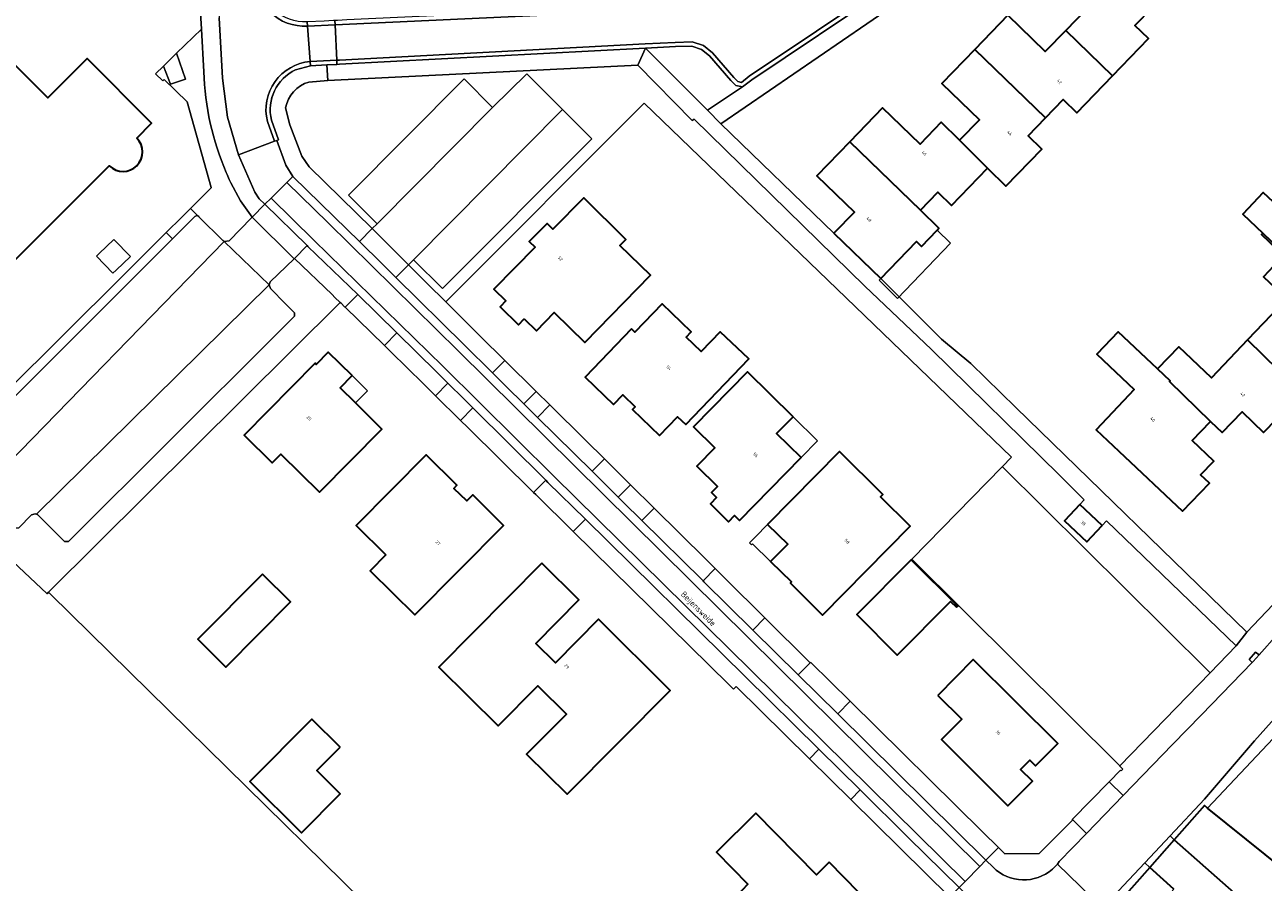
# Model space of a CAD drawing. Header units: metres. Extents: x 183400 to 185591, y 327112 to 329102.
# Tile 100 of 107: x 184802 to 184946, y 328599 to 328699. Entities that reach past the tile are written whole.
import ezdxf

# ---------------------------------------------------------------- set-up
doc = ezdxf.new("R2010")
doc.units = ezdxf.units.M
for name, color, linetype, lineweight in [('B-WE-GR-BEPLANTING_CULTUUR_BODEMBEDEKKER-GV', 90, 'Continuous', 18), ('B-WE-GR-BEPLANTING_CULTUUR_HEESTERS-GV', 90, 'Continuous', 18), ('B-WE-GR-GRAS-GV', 60, 'Continuous', 13), ('B-WE-OG-BEBOUWING-GV', 7, 'Continuous', 35), ('B-WE-OG-BEBOUWING_HUISNUMMER-T18', 10, 'Continuous', 18), ('B-WE-OG-BEBOUWING_LUIFEL-GV', 7, 'Continuous', 18), ('B-WE-OG-BEBOUWING_OVERIG-GV', 7, 'Continuous', 18), ('B-WE-OG-BEBOUWING_STRAATNAAM-T35', 50, 'Continuous', 35), ('B-WE-OG-TERREIN_ERF-GV', 7, 'Continuous', 18), ('B-WE-VH-GOOT-G', 170, 'Continuous', 18), ('B-WE-VH-VERHARDING_ASFALT-GV', 252, 'Continuous', 18), ('B-WE-VH-VERHARDING_BETON-GV', 252, 'Continuous', 18), ('B-WE-VH-VERHARDING_BETONSTRAATSTEEN-GV', 252, 'Continuous', 18), ('B-WE-VH-VERHARDING_GRASBETONSTEEN-GV', 70, 'Continuous', 18), ('B-WE-VH-VERHARDING_TEGEL-GV', 252, 'Continuous', 18)]:
    doc.layers.add(name, color=color, linetype=linetype, lineweight=lineweight)
doc.styles.add('NLCS-ISO-M200-T25', font='NLCS-ISO.ttf')

msp = doc.modelspace()

# ---------------------------------------------------------------- linework, layer by layer
at = {"layer": 'B-WE-GR-BEPLANTING_CULTUUR_BODEMBEDEKKER-GV', "flags": 128}
msp.add_lwpolyline([(184864.45, 328689.293), (184867.864, 328685.885), (184850.39, 328668.352), (184847.007, 328671.703), (184846.405, 328671.131), (184848.6, 328668.956), (184850.795, 328666.78), (184874.003, 328690.039), (184916.999, 328648.619), (184915.906, 328647.502), (184915.937, 328647.471), (184939.931, 328623.711), (184940.128, 328623.516), (184940.152, 328623.492), (184940.252, 328623.393), (184943.297, 328626.537), (184928.113, 328641.173), (184927.601, 328640.633), (184925.806, 328638.734), (184923.198, 328641.172), (184924.986, 328643.064), (184925.507, 328643.636), (184922.597, 328646.541), (184907.65, 328661.2), (184899.825, 328668.64), (184879.867, 328688.189), (184879.625, 328688.029), (184873.278, 328694.497), (184836.99, 328692.695), (184836.978, 328692.694), (184834.772, 328692.517, 0.2828022), (184832.034, 328689.477), (184832.534, 328687.513), (184833.948, 328683.838), (184834.792, 328682.579), (184842.174, 328675.364), (184842.756, 328675.919), (184839.386, 328679.292), (184852.93, 328692.907), (184856.256, 328689.523), (184860.257, 328693.493)], format="xyb", close=True, dxfattribs=at)
for points in [[(184818.801, 328674.178), (184821.405, 328676.774), (184821.643, 328676.904), (184821.665, 328676.902), (184821.683, 328676.9), (184821.766, 328676.87), (184820.913, 328677.728), (184819.88, 328676.702), (184818.076, 328674.909), (184818.801, 328674.178)], [(184794.868, 328650.316), (184818.801, 328674.178), (184818.076, 328674.909), (184812.934, 328669.799), (184792.313, 328649.308), (184793.646, 328649.097), (184794.868, 328650.316)]]:
    msp.add_lwpolyline(points, close=True, dxfattribs=at)
msp.add_lwpolyline([(184789.434, 328646.447), (184804.128, 328632.648), (184804.308, 328632.827), (184838.429, 328666.725), (184837.818, 328667.317), (184837.478, 328667.646), (184833.09, 328671.882), (184833.09, 328671.882), (184833.052, 328671.845), (184830.248, 328669.133), (184830.109, 328668.779), (184830.267, 328668.352), (184832.046, 328666.554), (184833.066, 328665.522), (184833.069, 328665.108), (184830.733, 328662.781), (184806.62, 328638.755), (184806.167, 328638.753), (184803.029, 328641.862), (184802.9, 328641.954), (184802.729, 328642.005), (184802.307, 328641.858), (184800.806, 328640.344)], dxfattribs=at)
at = {"layer": 'B-WE-GR-BEPLANTING_CULTUUR_HEESTERS-GV', "flags": 128}
msp.add_lwpolyline([(184825.088, 328681.93, -0.093745), (184822.464, 328693.728), (184822.215, 328698.711), (184819.288, 328695.879), (184820.325, 328692.846), (184818.573, 328692.253), (184817.74, 328694.389), (184816.813, 328693.481), (184817.689, 328692.668), (184817.836, 328692.812), (184820.518, 328690.203), (184823.317, 328680.16), (184823.326, 328680.126), (184820.913, 328677.728), (184821.766, 328676.87), (184821.868, 328676.767), (184821.923, 328676.713), (184824.7, 328673.985), (184824.721, 328673.963), (184824.849, 328673.867), (184825.422, 328673.949), (184828.045, 328676.609), (184828.13, 328676.695), (184826.769, 328678.633), (184825.636, 328680.713), (184825.451, 328681.114), (184825.197, 328681.679), (184825.186, 328681.703)], format="xyb", close=True, dxfattribs=at)
at = {"layer": 'B-WE-GR-GRAS-GV', "flags": 128}
for points in [[(184885.518, 328691.934), (184884.722, 328692.106), (184884.14, 328692.69), (184881.64, 328695.6), (184880.717, 328696.341), (184879.59, 328696.704), (184877.66, 328696.654), (184874.144, 328696.469), (184881.429, 328689.224), (184885.518, 328691.934)], [(184915.906, 328647.502), (184905.333, 328636.695), (184929.693, 328612.493), (184940.252, 328623.393), (184940.152, 328623.492), (184940.128, 328623.516), (184939.931, 328623.711), (184915.937, 328647.471), (184915.906, 328647.502)]]:
    msp.add_lwpolyline(points, close=True, dxfattribs=at)
at = {"layer": 'B-WE-OG-BEBOUWING-GV', "flags": 128}
for points in [[(184923.356, 328698.548), (184928.832, 328693.249), (184933.037, 328697.594), (184931.442, 328699.136), (184933.488, 328701.251), (184925.215, 328709.255), (184921.36, 328705.272), (184925.755, 328701.02), (184923.356, 328698.548)], [(184920.991, 328688.333), (184923.042, 328690.453), (184924.635, 328688.911), (184928.832, 328693.249), (184923.356, 328698.548), (184920.957, 328696.075), (184916.57, 328700.322), (184912.717, 328696.34), (184920.991, 328688.333)], [(184910.93, 328685.721), (184914.185, 328682.42), (184916.339, 328680.335), (184920.539, 328684.677), (184918.946, 328686.22), (184920.991, 328688.333), (184912.717, 328696.34), (184908.863, 328692.357), (184913.239, 328688.094), (184910.93, 328685.721)], [(184898.067, 328685.517), (184906.343, 328677.504), (184908.391, 328679.621), (184909.985, 328678.079), (184914.185, 328682.42), (184910.93, 328685.721), (184908.784, 328687.81), (184906.3, 328685.249), (184901.92, 328689.5), (184898.067, 328685.517)], [(184896.224, 328674.819), (184901.716, 328669.532), (184905.888, 328673.845), (184906.463, 328673.289), (184908.294, 328675.182), (184908.511, 328675.406), (184906.343, 328677.504), (184898.067, 328685.517), (184894.213, 328681.533), (184898.606, 328677.281), (184896.224, 328674.819)], [(184960.762, 328675.013), (184954.493, 328680.999), (184950.04, 328676.25), (184946.45, 328679.585), (184944.082, 328677.035), (184946.421, 328674.83), (184951.288, 328670.134), (184951.325, 328670.173), (184953.474, 328672.421), (184955.99, 328670.016), (184957.525, 328671.62), (184958.551, 328670.638), (184961.747, 328673.988), (184960.715, 328674.964), (184960.762, 328675.013)], [(184859.949, 328664.793), (184861.389, 328663.386), (184863.485, 328665.532), (184867.062, 328662.039), (184874.748, 328669.908), (184871.171, 328673.402), (184871.852, 328674.099), (184866.938, 328678.962), (184863.328, 328675.315), (184862.661, 328675.975), (184860.559, 328673.851), (184861.23, 328673.19), (184856.402, 328668.286), (184857.809, 328666.897), (184857.151, 328666.217), (184859.295, 328664.123), (184859.949, 328664.793)], [(184944.639, 328662.35), (184951.975, 328655.172), (184952.262, 328655.472), (184951.243, 328656.455), (184955.749, 328661.144), (184951.439, 328665.281), (184953.837, 328667.763), (184951.325, 328670.173), (184951.288, 328670.134), (184946.421, 328674.83), (184946.26, 328674.66), (184948.85, 328672.2), (184946.5, 328669.71), (184949.22, 328667.15), (184944.639, 328662.35)], [(184872.515, 328663.625), (184867.108, 328657.989), (184870.435, 328654.798), (184871.501, 328655.909), (184872.945, 328654.525), (184872.633, 328654.2), (184875.816, 328651.147), (184877.92, 328653.341), (184878.865, 328652.434), (184886.238, 328660.12), (184882.918, 328663.304), (184880.689, 328660.981), (184878.921, 328662.677), (184879.516, 328663.297), (184876.11, 328666.565), (184872.919, 328663.238), (184872.515, 328663.625)], [(184940.299, 328652.805), (184935.49, 328657.487), (184935.567, 328657.568), (184934.099, 328658.955), (184933.437, 328659.58), (184929.497, 328663.302), (184927.005, 328660.663), (184931.352, 328656.557), (184926.895, 328651.839), (184929.545, 328649.336), (184937, 328642.294), (184940.164, 328645.575), (184939.139, 328646.552), (184940.668, 328648.153), (184938.156, 328650.563), (184940.299, 328652.805)], [(184944.639, 328662.35), (184940.403, 328657.911), (184936.589, 328661.514), (184934.099, 328658.955), (184935.567, 328657.568), (184935.49, 328657.487), (184940.299, 328652.805), (184941.66, 328651.501), (184943.997, 328653.931), (184946.513, 328651.526), (184948.048, 328653.121), (184949.068, 328652.138), (184951.975, 328655.172), (184944.639, 328662.35)], [(184839.817, 328658.162), (184837.035, 328660.899), (184835.625, 328659.466), (184835.483, 328659.607), (184827.206, 328651.196), (184830.485, 328647.969), (184831.481, 328648.982), (184836.024, 328644.511), (184843.321, 328651.897), (184840.209, 328654.971), (184838.412, 328656.746), (184839.817, 328658.162)], [(184891.429, 328653.348), (184886.093, 328658.605), (184879.782, 328652.16), (184882.289, 328649.704), (184880.168, 328647.583), (184882.579, 328645.172), (184881.875, 328644.47), (184882.457, 328643.898), (184881.755, 328643.154), (184883.884, 328641.069), (184884.584, 328641.783), (184885.155, 328641.224), (184892.369, 328648.59), (184889.505, 328651.394), (184891.429, 328653.348)], [(184888.455, 328640.745), (184890.804, 328638.426), (184888.809, 328636.405), (184891.258, 328634.021), (184891.122, 328633.863), (184894.872, 328630.153), (184905.132, 328640.557), (184901.673, 328643.971), (184901.954, 328644.256), (184896.872, 328649.272), (184888.455, 328640.745)], [(184843.759, 328637.2), (184841.957, 328635.331), (184847.155, 328630.173), (184857.552, 328640.64), (184853.949, 328644.221), (184853.248, 328643.514), (184851.738, 328644.967), (184852.098, 328645.328), (184848.5, 328648.896), (184840.28, 328640.613), (184843.759, 328637.2)], [(184927.601, 328640.633), (184924.986, 328643.064), (184923.198, 328641.172), (184925.806, 328638.734), (184927.601, 328640.633)], [(184862.03, 328636.209), (184849.981, 328624.034), (184856.918, 328617.169), (184861.561, 328621.86), (184864.902, 328618.554), (184860.252, 328613.856), (184864.976, 328609.181), (184877.048, 328621.325), (184868.675, 328629.65), (184863.62, 328624.565), (184861.329, 328626.822), (184866.368, 328631.923), (184862.03, 328636.209)], [(184910.557, 328631.051), (184910.707, 328631.192), (184905.252, 328636.612), (184898.892, 328630.207), (184903.605, 328625.468), (184909.847, 328631.752), (184910.557, 328631.051)], [(184829.327, 328634.931), (184821.779, 328627.324), (184825.062, 328624.066), (184832.605, 328631.685), (184829.327, 328634.931)], [(184908.381, 328620.748), (184911.171, 328617.981), (184908.789, 328615.58), (184916.585, 328607.838), (184919.439, 328610.704), (184918.068, 328612.077), (184919.153, 328613.161), (184919.804, 328612.51), (184922.408, 328615.129), (184912.528, 328624.929), (184908.381, 328620.748)], [(184838.43, 328614.692), (184835.126, 328617.981), (184827.846, 328610.666), (184833.893, 328604.647), (184838.443, 328609.219), (184835.7, 328611.949), (184838.43, 328614.692)], [(184895.677, 328601.217), (184894.172, 328599.759), (184887.073, 328606.95), (184882.462, 328602.398), (184886.157, 328598.654), (184884.818, 328597.249), (184884.268, 328595.286), (184884.751, 328593.318), (184886.124, 328591.779), (184885.747, 328591.407), (184888.974, 328588.129), (184887.955, 328587.126), (184891.414, 328583.613), (184900.257, 328592.32), (184899.857, 328592.732), (184900.543, 328593.392), (184901.413, 328592.549), (184903.283, 328594.372), (184901.422, 328596.271), (184900.256, 328595.125), (184898.429, 328596.983), (184899.143, 328597.685), (184895.677, 328601.217)]]:
    msp.add_lwpolyline(points, close=True, dxfattribs=at)
msp.add_lwpolyline([(184792.12, 328663.467), (184811.406, 328682.71, 0.995351), (184814.625, 328685.944), (184816.354, 328687.703), (184808.806, 328695.26), (184804.201, 328690.648), (184795.739, 328699.139)], format="xyb", dxfattribs=at)
for points in [[(184957.998, 328593.038), (184939.938, 328607.554), (184939.576, 328607.845), (184936.048, 328603.85), (184948.004, 328593.292)], [(184936.017, 328598.088), (184933.176, 328600.596), (184926.8, 328593.376)]]:
    msp.add_lwpolyline(points, dxfattribs=at)
at = {"layer": 'B-WE-OG-BEBOUWING_LUIFEL-GV', "flags": 128}
for points in [[(184908.294, 328675.182), (184906.463, 328673.289), (184905.888, 328673.845), (184901.716, 328669.532), (184901.507, 328669.329), (184903.646, 328667.189), (184909.846, 328673.674), (184908.294, 328675.182)], [(184840.209, 328654.971), (184841.612, 328656.391), (184839.817, 328658.162), (184838.412, 328656.746), (184840.209, 328654.971)], [(184892.369, 328648.59), (184894.277, 328650.542), (184891.429, 328653.348), (184889.505, 328651.394), (184892.369, 328648.59)], [(184888.455, 328640.745), (184887.019, 328639.288), (184886.337, 328638.585), (184886.559, 328638.354), (184886.681, 328638.476), (184888.809, 328636.405), (184890.804, 328638.426), (184888.455, 328640.745)]]:
    msp.add_lwpolyline(points, close=True, dxfattribs=at)
at = {"layer": 'B-WE-OG-BEBOUWING_OVERIG-GV', "flags": 128}
msp.add_lwpolyline([(184812.208, 328670.513), (184813.87, 328672.117), (184811.947, 328674.108), (184810.234, 328672.454), (184809.912, 328672.143), (184811.835, 328670.152), (184812.208, 328670.513)], close=True, dxfattribs=at)
at = {"layer": 'B-WE-OG-TERREIN_ERF-GV', "flags": 128}
for points in [[(184792.313, 328649.308), (184812.934, 328669.799), (184818.076, 328674.909), (184819.88, 328676.702), (184820.913, 328677.728), (184820.913, 328677.728), (184823.326, 328680.126), (184823.317, 328680.16), (184820.518, 328690.203), (184817.836, 328692.812), (184817.689, 328692.668), (184816.813, 328693.481), (184817.74, 328694.389), (184819.288, 328695.879), (184822.215, 328698.711), (184821.729, 328706.35), (184802.809, 328706.378), (184802.857, 328718.845), (184783.758, 328737.001)], [(184920.022, 328713.034), (184882.977, 328687.635), (184896.224, 328674.819), (184898.606, 328677.281), (184894.213, 328681.533), (184898.067, 328685.517), (184901.92, 328689.5), (184906.3, 328685.249), (184908.784, 328687.81), (184910.93, 328685.721), (184913.239, 328688.094), (184908.863, 328692.357), (184912.717, 328696.34), (184916.57, 328700.322), (184920.957, 328696.075), (184923.356, 328698.548), (184925.755, 328701.02)], [(184933.488, 328701.251), (184931.442, 328699.136), (184933.037, 328697.594), (184928.832, 328693.249), (184924.635, 328688.911), (184923.042, 328690.453), (184920.991, 328688.333), (184918.946, 328686.22), (184920.539, 328684.677), (184916.339, 328680.335), (184914.185, 328682.42), (184909.985, 328678.079), (184908.391, 328679.621), (184906.343, 328677.504), (184908.511, 328675.406), (184908.294, 328675.182), (184906.463, 328673.289), (184905.888, 328673.845), (184901.716, 328669.532), (184903.844, 328667.396), (184908.79, 328662.43), (184912.23, 328659.59), (184917.519, 328654.443), (184944.549, 328628.141), (184948.349, 328632.174)], [(184948.85, 328672.2), (184946.26, 328674.66), (184946.421, 328674.83), (184944.082, 328677.035), (184946.45, 328679.585), (184950.04, 328676.25)], [(184909.769, 328597.149), (184898.178, 328608.57), (184893.344, 328613.334), (184893.344, 328613.334), (184884.765, 328621.787), (184884.47, 328621.458), (184883.897, 328622.022), (184865.716, 328639.922), (184861.312, 328644.258), (184861.064, 328644.502), (184853.363, 328652.084), (184852.511, 328652.923), (184849.584, 328655.805), (184848.177, 328657.19), (184844.375, 328660.928), (184843.605, 328661.681), (184839.013, 328666.158), (184838.937, 328666.231), (184838.532, 328666.625), (184838.429, 328666.725), (184804.308, 328632.827), (184804.566, 328632.568), (184816.031, 328621.296), (184827.453, 328610.067), (184850.019, 328587.88)], [(184946.513, 328651.526), (184943.997, 328653.931), (184941.66, 328651.501), (184940.299, 328652.805), (184938.156, 328650.563), (184940.668, 328648.153), (184939.139, 328646.552), (184940.164, 328645.575), (184937, 328642.294), (184929.545, 328649.336), (184926.895, 328651.839), (184931.352, 328656.557), (184927.005, 328660.663), (184929.497, 328663.302), (184933.437, 328659.58), (184934.099, 328658.955), (184936.589, 328661.514), (184940.403, 328657.911), (184944.639, 328662.35), (184944.639, 328662.35), (184949.22, 328667.15)], [(184793.223, 328481.318), (184811.564, 328497.084), (184811.429, 328497.234), (184814.57, 328500), (184825.02, 328510.001), (184835.304, 328519.615), (184845.002, 328528.475), (184858.055, 328540.655), (184858.519, 328541.086), (184861.61, 328543.958), (184864.751, 328546.876), (184878.391, 328559.811), (184850.019, 328587.88), (184827.453, 328610.067), (184816.031, 328621.296), (184804.566, 328632.568), (184804.308, 328632.827), (184804.128, 328632.648), (184789.434, 328646.447)], [(184952.732, 328621.14), (184939.938, 328607.554), (184957.998, 328593.038)]]:
    msp.add_lwpolyline(points, dxfattribs=at)
msp.add_lwpolyline([(184795.739, 328699.139), (184804.201, 328690.648), (184808.806, 328695.26), (184816.354, 328687.703), (184814.625, 328685.944, -0.995351), (184811.406, 328682.71), (184792.12, 328663.467)], format="xyb", dxfattribs=at)
for points in [[(184888.146, 328629.812), (184893.449, 328624.564), (184893.53, 328624.613), (184898.134, 328620.064), (184913.604, 328604.78), (184915.471, 328602.936), (184916.223, 328602.193), (184920.255, 328602.234), (184924.16, 328606.175), (184924.101, 328606.244), (184928.425, 328610.637), (184929.748, 328611.981), (184929.818, 328611.908), (184930.038, 328612.129), (184929.68, 328612.479), (184929.693, 328612.493), (184905.333, 328636.695), (184915.906, 328647.502), (184916.999, 328648.619), (184874.003, 328690.039), (184850.795, 328666.78), (184854.826, 328662.785), (184857.701, 328659.94), (184861.359, 328656.32), (184862.963, 328654.733), (184867.166, 328650.574), (184869.349, 328648.413), (184870.834, 328646.944), (184872.392, 328645.402), (184875.166, 328642.657), (184881.248, 328636.638), (184882.309, 328635.588), (184883.527, 328634.383), (184888.146, 328629.812)], [(184859.949, 328664.793), (184859.295, 328664.123), (184857.151, 328666.217), (184857.809, 328666.897), (184856.402, 328668.286), (184861.23, 328673.19), (184860.559, 328673.851), (184862.661, 328675.975), (184863.328, 328675.315), (184866.938, 328678.962), (184871.852, 328674.099), (184871.171, 328673.402), (184874.748, 328669.908), (184867.062, 328662.039), (184863.485, 328665.532), (184861.389, 328663.386), (184859.949, 328664.793)], [(184872.515, 328663.625), (184872.919, 328663.238), (184876.11, 328666.565), (184879.516, 328663.297), (184878.921, 328662.677), (184880.689, 328660.981), (184882.918, 328663.304), (184886.238, 328660.12), (184878.865, 328652.434), (184877.92, 328653.341), (184875.816, 328651.147), (184872.633, 328654.2), (184872.945, 328654.525), (184871.501, 328655.909), (184870.435, 328654.798), (184867.108, 328657.989), (184872.515, 328663.625)], [(184840.209, 328654.971), (184843.321, 328651.897), (184836.024, 328644.511), (184831.481, 328648.982), (184830.485, 328647.969), (184827.206, 328651.196), (184835.483, 328659.607), (184835.625, 328659.466), (184837.035, 328660.899), (184839.817, 328658.162), (184838.412, 328656.746), (184840.209, 328654.971)], [(184892.369, 328648.59), (184885.155, 328641.224), (184884.584, 328641.783), (184883.884, 328641.069), (184881.755, 328643.154), (184882.457, 328643.898), (184881.875, 328644.47), (184882.579, 328645.172), (184880.168, 328647.583), (184882.289, 328649.704), (184879.782, 328652.16), (184886.093, 328658.605), (184891.429, 328653.348), (184889.505, 328651.394), (184892.369, 328648.59)], [(184888.809, 328636.405), (184890.804, 328638.426), (184888.455, 328640.745), (184896.872, 328649.272), (184901.954, 328644.256), (184901.673, 328643.971), (184905.132, 328640.557), (184894.872, 328630.153), (184891.122, 328633.863), (184891.258, 328634.021), (184888.809, 328636.405)], [(184843.759, 328637.2), (184840.28, 328640.613), (184848.5, 328648.896), (184852.098, 328645.328), (184851.738, 328644.967), (184853.248, 328643.514), (184853.949, 328644.221), (184857.552, 328640.64), (184847.155, 328630.173), (184841.957, 328635.331), (184843.759, 328637.2)], [(184862.03, 328636.209), (184866.368, 328631.923), (184861.329, 328626.822), (184863.62, 328624.565), (184868.675, 328629.65), (184877.048, 328621.325), (184864.976, 328609.181), (184860.252, 328613.856), (184864.902, 328618.554), (184861.561, 328621.86), (184856.918, 328617.169), (184849.981, 328624.034), (184862.03, 328636.209)], [(184910.557, 328631.051), (184909.847, 328631.752), (184903.605, 328625.468), (184898.892, 328630.207), (184905.252, 328636.612), (184910.707, 328631.192), (184910.557, 328631.051)], [(184829.327, 328634.931), (184832.605, 328631.685), (184825.062, 328624.066), (184821.779, 328627.324), (184829.327, 328634.931)], [(184908.381, 328620.748), (184912.528, 328624.929), (184922.408, 328615.129), (184919.804, 328612.51), (184919.153, 328613.161), (184918.068, 328612.077), (184919.439, 328610.704), (184916.585, 328607.838), (184908.789, 328615.58), (184911.171, 328617.981), (184908.381, 328620.748)], [(184838.43, 328614.692), (184835.7, 328611.949), (184838.443, 328609.219), (184833.893, 328604.647), (184827.846, 328610.666), (184835.126, 328617.981), (184838.43, 328614.692)], [(184895.677, 328601.217), (184899.143, 328597.685), (184898.429, 328596.983), (184900.256, 328595.125), (184901.422, 328596.271), (184903.283, 328594.372), (184901.413, 328592.549), (184900.543, 328593.392), (184899.857, 328592.732), (184900.257, 328592.32), (184891.414, 328583.613), (184887.955, 328587.126), (184888.974, 328588.129), (184885.747, 328591.407), (184886.124, 328591.779), (184884.751, 328593.318), (184884.268, 328595.286), (184884.818, 328597.249), (184886.157, 328598.654), (184882.462, 328602.398), (184887.073, 328606.95), (184894.172, 328599.759), (184895.677, 328601.217)], [(184936.048, 328603.85), (184933.176, 328600.596), (184936.017, 328598.088), (184933.255, 328595.003), (184934.34, 328594.364), (184935.538, 328595.667), (184943.852, 328589.044), (184948.004, 328593.292), (184936.048, 328603.85)]]:
    msp.add_lwpolyline(points, close=True, dxfattribs=at)
at = {"layer": 'B-WE-VH-GOOT-G', "flags": 128}
for points in [[(184885.518, 328691.934), (184886.59, 328692.78), (184902.33, 328703.36), (184917.2, 328713.39), (184909.77, 328724), (184908.57, 328725.78), (184907.09, 328727.62), (184905.17, 328729.51), (184897.63, 328735.99), (184887.19, 328722.89), (184883.8, 328718.41), (184882.99, 328717.19), (184882.65, 328716.23), (184882.47, 328715.03), (184882.06, 328708.09), (184881.94, 328706.45), (184881.51, 328705.4), (184880.78, 328704.23), (184879.14, 328702.23), (184877.372, 328701.533), (184839.203, 328699.776), (184838.121, 328699.726), (184837.798, 328699.711)], [(184874.144, 328696.469), (184838.364, 328694.589), (184838.042, 328694.574)], [(184885.518, 328691.934), (184884.722, 328692.106), (184884.14, 328692.69), (184881.64, 328695.6), (184880.717, 328696.341), (184879.59, 328696.704), (184877.66, 328696.654), (184874.144, 328696.469)], [(184834.949, 328694.427), (184833.199, 328693.944)], [(184834.949, 328694.427), (184836.88, 328694.519)], [(184836.88, 328694.519), (184838.042, 328694.574)], [(184831.031, 328685.683), (184831.21, 328685.765), (184830.385, 328688.053)]]:
    msp.add_lwpolyline(points, dxfattribs=at)
at = {"layer": 'B-WE-VH-GOOT-G', "extrusion": (0, 0, -1)}
msp.add_arc((-184835.435, 328689.259), 5.191, 346.57252, 64.49302, dxfattribs=at)
at = {"layer": 'B-WE-VH-VERHARDING_ASFALT-GV', "flags": 128}
for points in [[(184823.888, 328706.343), (184824.245, 328700.026), (184824.643, 328692.973), (184825.255, 328688.418), (184826.519, 328684), (184830.746, 328685.577), (184829.905, 328687.909, -0.4580372), (184834.911, 328694.926), (184834.754, 328696.995), (184834.598, 328699.063), (184834.586, 328699.063, -0.4434628), (184828.521, 328705.008), (184828.376, 328707.616), (184823.829, 328707.383)], [(184921.789, 328600.408, -0.392656), (184914.844, 328600.635), (184914.012, 328601.456), (184913.311, 328600.744), (184911.573, 328598.981), (184910.872, 328598.268), (184911.973, 328597.183), (184912.851, 328596.065), (184913.39, 328594.749), (184913.549, 328593.478, -0.2358895), (184911.497, 328589.366), (184911.236, 328589.1), (184916.236, 328584.27), (184919.573, 328587.66), (184926.584, 328594.784), (184927.634, 328595.898), (184922.368, 328601.001)]]:
    msp.add_lwpolyline(points, format="xyb", close=True, dxfattribs=at)
for points in [[(184867.919, 328646.964), (184861.526, 328653.276), (184861.048, 328653.748), (184859.92, 328654.862), (184857.909, 328656.847), (184856.257, 328658.478), (184852.931, 328661.762), (184844.95, 328669.653), (184843.329, 328671.249), (184840.685, 328673.846), (184837.729, 328676.741), (184832.882, 328681.46), (184832.174, 328680.754), (184837.032, 328676.024), (184852.227, 328661.052), (184913.311, 328600.744), (184914.012, 328601.456), (184896.668, 328618.58), (184892.046, 328623.143), (184886.737, 328628.385), (184880.998, 328634.051), (184880.894, 328634.154), (184880.782, 328634.264), (184873.742, 328641.215), (184871.556, 328643.374), (184870.965, 328643.957), (184870.466, 328644.45), (184867.919, 328646.964)], [(184911.573, 328598.981), (184913.311, 328600.744), (184852.227, 328661.052), (184837.032, 328676.024), (184832.174, 328680.754), (184831.253, 328679.836), (184830.333, 328678.918), (184835.345, 328673.995), (184850.44, 328659.285), (184863.449, 328646.384), (184886.515, 328623.67), (184911.573, 328598.981)], [(184862.483, 328645.933), (184862.746, 328645.673), (184867.129, 328641.357), (184885.813, 328622.958), (184894.446, 328614.452), (184899.28, 328609.689), (184904.959, 328604.093), (184910.872, 328598.268), (184911.573, 328598.981), (184886.515, 328623.67), (184863.449, 328646.384), (184850.44, 328659.285), (184835.345, 328673.995), (184830.333, 328678.918), (184829.625, 328678.212), (184834.553, 328673.371), (184834.649, 328673.277), (184840.476, 328667.666), (184845.075, 328663.178), (184849.736, 328658.575), (184851.045, 328657.277), (184852.93, 328655.407), (184853.961, 328654.385), (184862.483, 328645.933)]]:
    msp.add_lwpolyline(points, close=True, dxfattribs=at)
msp.add_lwpolyline([(184950.294, 328630.318), (184945.973, 328625.484), (184945.28, 328624.709), (184945.18, 328624.605), (184939.24, 328618.476), (184935.855, 328614.982), (184930.086, 328609.028), (184925.791, 328604.595), (184922.594, 328601.295), (184922.368, 328601.001), (184927.634, 328595.898), (184932.586, 328601.152), (184935.562, 328604.308), (184939.597, 328608.589), (184945.445, 328615.412), (184948.107, 328618.388)], dxfattribs=at)
at = {"layer": 'B-WE-VH-VERHARDING_BETON-GV', "flags": 128}
msp.add_lwpolyline([(184945.18, 328624.605), (184945.28, 328624.709), (184945.973, 328625.484), (184945.576, 328625.789), (184944.828, 328624.946), (184945.18, 328624.605)], close=True, dxfattribs=at)
at = {"layer": 'B-WE-VH-VERHARDING_BETONSTRAATSTEEN-GV', "flags": 128}
for points in [[(184902.33, 328703.36), (184886.59, 328692.78), (184885.518, 328691.934), (184881.429, 328689.224), (184882.977, 328687.635), (184920.022, 328713.034)], [(184877.478, 328701.037), (184837.822, 328699.212), (184837.822, 328699.212), (184838.018, 328695.073), (184838.339, 328695.088), (184874.118, 328696.968), (184877.64, 328697.154), (184879.614, 328697.205), (184880.936, 328696.791), (184882.019, 328695.926), (184884.507, 328693.03), (184884.972, 328692.564), (184885.393, 328692.472), (184886.295, 328693.184), (184902.051, 328703.775)], [(184902.051, 328703.775), (184886.295, 328693.184), (184885.393, 328692.472), (184884.972, 328692.564), (184884.507, 328693.03), (184882.019, 328695.926), (184880.936, 328696.791), (184879.614, 328697.205), (184877.64, 328697.154), (184874.118, 328696.968), (184838.339, 328695.088), (184838.018, 328695.073), (184838.042, 328694.574), (184838.364, 328694.589), (184874.144, 328696.469), (184877.66, 328696.654), (184879.59, 328696.704), (184880.717, 328696.341), (184881.64, 328695.6), (184884.14, 328692.69), (184884.722, 328692.106), (184885.518, 328691.934), (184885.518, 328691.934), (184886.59, 328692.78), (184902.33, 328703.36)], [(184837.798, 328699.711), (184837.822, 328699.212), (184877.478, 328701.037)]]:
    msp.add_lwpolyline(points, dxfattribs=at)
for points in [[(184834.598, 328699.063), (184834.56, 328699.562, -0.4228588), (184829.019, 328704.625), (184829.022, 328705.012), (184828.954, 328706.224), (184828.875, 328707.643), (184828.376, 328707.616), (184828.521, 328705.008, 0.4434628), (184834.586, 328699.063)], [(184834.911, 328694.926, 0.4580372), (184829.905, 328687.909), (184830.746, 328685.577), (184831.031, 328685.683), (184831.21, 328685.765), (184830.385, 328688.053, -0.3537282), (184833.199, 328693.944), (184834.949, 328694.427)], [(184831.031, 328685.683), (184832.071, 328682.802), (184832.882, 328681.46), (184837.729, 328676.741), (184840.685, 328673.846), (184842.174, 328675.364), (184834.792, 328682.579), (184833.948, 328683.838), (184832.534, 328687.513), (184832.034, 328689.477, -0.2828022), (184834.772, 328692.517), (184836.978, 328692.694), (184836.99, 328692.695), (184836.88, 328694.519), (184834.949, 328694.427), (184833.199, 328693.944, 0.3537282), (184830.385, 328688.053), (184831.21, 328685.765)]]:
    msp.add_lwpolyline(points, format="xyb", close=True, dxfattribs=at)
for points in [[(184837.798, 328699.711), (184837.631, 328699.703), (184836.57, 328699.655), (184834.56, 328699.562), (184834.598, 328699.063), (184837.822, 328699.212), (184837.798, 328699.711)], [(184834.911, 328694.926), (184838.018, 328695.073), (184837.822, 328699.212), (184834.598, 328699.063), (184834.754, 328696.995), (184834.911, 328694.926)], [(184836.88, 328694.519), (184836.99, 328692.695), (184873.278, 328694.497), (184874.144, 328696.469), (184838.364, 328694.589), (184838.042, 328694.574), (184836.88, 328694.519)], [(184836.88, 328694.519), (184838.042, 328694.574), (184838.018, 328695.073), (184834.911, 328694.926), (184834.949, 328694.427), (184836.88, 328694.519)], [(184842.174, 328675.364), (184846.405, 328671.131), (184847.007, 328671.703), (184864.45, 328689.293), (184860.257, 328693.493), (184856.256, 328689.523), (184842.756, 328675.919), (184842.174, 328675.364)], [(184826.519, 328684), (184828.45, 328679.645), (184828.96, 328678.865), (184829.625, 328678.212), (184830.333, 328678.918), (184831.253, 328679.836), (184832.174, 328680.754), (184832.882, 328681.46), (184832.071, 328682.802), (184831.031, 328685.683), (184830.746, 328685.577), (184826.519, 328684)], [(184833.052, 328671.845), (184833.09, 328671.882), (184834.553, 328673.371), (184829.625, 328678.212), (184828.13, 328676.695), (184833.052, 328671.845)], [(184798.15, 328646.467), (184824.849, 328673.867), (184824.721, 328673.963), (184824.7, 328673.985), (184821.923, 328676.713), (184821.868, 328676.767), (184821.766, 328676.87), (184821.683, 328676.9), (184821.665, 328676.902), (184821.643, 328676.904), (184821.405, 328676.774), (184818.801, 328674.178), (184794.868, 328650.316), (184794.906, 328649.893), (184796.187, 328648.628), (184797.97, 328646.868), (184798.15, 328646.467)], [(184833.052, 328671.845), (184828.13, 328676.695), (184828.045, 328676.609), (184825.422, 328673.949), (184824.849, 328673.867), (184830.109, 328668.779), (184830.248, 328669.133), (184833.052, 328671.845)], [(184846.405, 328671.131), (184842.174, 328675.364), (184840.685, 328673.846), (184843.329, 328671.249), (184844.95, 328669.653), (184846.405, 328671.131)], [(184830.109, 328668.779), (184824.849, 328673.867), (184798.15, 328646.467), (184797.969, 328646.106), (184796.458, 328644.613), (184796.443, 328644.6), (184796.443, 328644.198), (184796.684, 328643.962), (184800.349, 328640.359), (184800.806, 328640.344), (184802.307, 328641.858), (184802.729, 328642.005), (184802.9, 328641.954), (184816.697, 328655.556), (184830.109, 328668.779)], [(184802.9, 328641.954), (184803.029, 328641.862), (184806.167, 328638.753), (184806.62, 328638.755), (184830.733, 328662.781), (184833.069, 328665.108), (184833.066, 328665.522), (184832.046, 328666.554), (184830.267, 328668.352), (184830.109, 328668.779), (184816.697, 328655.556), (184802.9, 328641.954)], [(184840.476, 328667.666), (184839.013, 328666.158), (184843.605, 328661.681), (184845.075, 328663.178), (184840.476, 328667.666)], [(184859.92, 328654.862), (184861.359, 328656.32), (184857.701, 328659.94), (184856.257, 328658.478), (184857.909, 328656.847), (184859.92, 328654.862)], [(184852.511, 328652.923), (184853.961, 328654.385), (184852.93, 328655.407), (184851.045, 328657.277), (184849.584, 328655.805), (184852.511, 328652.923)], [(184861.526, 328653.276), (184867.919, 328646.964), (184869.349, 328648.413), (184867.166, 328650.574), (184862.963, 328654.733), (184861.526, 328653.276)], [(184861.064, 328644.502), (184861.312, 328644.258), (184865.716, 328639.922), (184867.129, 328641.357), (184862.746, 328645.673), (184862.483, 328645.933), (184861.064, 328644.502)], [(184872.392, 328645.402), (184870.965, 328643.957), (184871.556, 328643.374), (184873.742, 328641.215), (184875.166, 328642.657), (184872.392, 328645.402)], [(184882.309, 328635.588), (184880.894, 328634.154), (184880.998, 328634.051), (184886.737, 328628.385), (184888.146, 328629.812), (184883.527, 328634.383), (184882.309, 328635.588)], [(184898.134, 328620.064), (184893.53, 328624.613), (184893.449, 328624.564), (184892.046, 328623.143), (184896.668, 328618.58), (184898.134, 328620.064)], [(184894.446, 328614.452), (184893.344, 328613.334), (184898.178, 328608.57), (184899.28, 328609.689), (184894.446, 328614.452)], [(184925.791, 328604.595), (184930.086, 328609.028), (184928.425, 328610.637), (184924.101, 328606.244), (184924.16, 328606.175), (184925.791, 328604.595)], [(184932.586, 328601.152), (184933.176, 328600.596), (184936.048, 328603.85), (184935.562, 328604.308), (184932.586, 328601.152)]]:
    msp.add_lwpolyline(points, close=True, dxfattribs=at)
at = {"layer": 'B-WE-VH-VERHARDING_GRASBETONSTEEN-GV', "flags": 128}
for points in [[(184856.256, 328689.523), (184852.93, 328692.907), (184839.386, 328679.292), (184842.756, 328675.919), (184856.256, 328689.523)], [(184847.007, 328671.703), (184850.39, 328668.352), (184867.864, 328685.885), (184864.45, 328689.293), (184847.007, 328671.703)]]:
    msp.add_lwpolyline(points, close=True, dxfattribs=at)
at = {"layer": 'B-WE-VH-VERHARDING_TEGEL-GV', "flags": 128}
msp.add_lwpolyline([(184821.729, 328706.35), (184822.215, 328698.711), (184822.464, 328693.728, 0.093745), (184825.088, 328681.93), (184825.186, 328681.703), (184825.197, 328681.679), (184825.451, 328681.114), (184825.636, 328680.713), (184826.769, 328678.633), (184828.13, 328676.695), (184829.625, 328678.212), (184828.96, 328678.865), (184828.45, 328679.645), (184826.519, 328684), (184825.255, 328688.418), (184824.643, 328692.973), (184824.245, 328700.026)], format="xyb", dxfattribs=at)
for points in [[(184817.74, 328694.389), (184818.573, 328692.253), (184820.325, 328692.846), (184819.288, 328695.879), (184817.74, 328694.389)], [(184927.601, 328640.633), (184928.113, 328641.173), (184943.297, 328626.537), (184944.549, 328628.141), (184917.519, 328654.443), (184912.23, 328659.59), (184908.79, 328662.43), (184903.844, 328667.396), (184901.716, 328669.532), (184896.224, 328674.819), (184882.977, 328687.635), (184881.429, 328689.224), (184874.144, 328696.469), (184873.278, 328694.497), (184879.625, 328688.029), (184879.867, 328688.189), (184899.825, 328668.64), (184907.65, 328661.2), (184922.597, 328646.541), (184925.507, 328643.636), (184924.986, 328643.064), (184927.601, 328640.633)], [(184839.013, 328666.158), (184840.476, 328667.666), (184834.649, 328673.277), (184834.553, 328673.371), (184833.09, 328671.882), (184837.478, 328667.646), (184837.818, 328667.317), (184838.429, 328666.725), (184838.532, 328666.625), (184838.937, 328666.231), (184839.013, 328666.158)], [(184846.405, 328671.131), (184844.95, 328669.653), (184852.931, 328661.762), (184856.257, 328658.478), (184857.701, 328659.94), (184854.826, 328662.785), (184850.795, 328666.78), (184848.6, 328668.956), (184846.405, 328671.131)], [(184849.584, 328655.805), (184851.045, 328657.277), (184849.736, 328658.575), (184845.075, 328663.178), (184843.605, 328661.681), (184844.375, 328660.928), (184848.177, 328657.19), (184849.584, 328655.805)], [(184861.359, 328656.32), (184859.92, 328654.862), (184861.048, 328653.748), (184861.526, 328653.276), (184862.963, 328654.733), (184861.359, 328656.32)], [(184861.064, 328644.502), (184862.483, 328645.933), (184853.961, 328654.385), (184852.511, 328652.923), (184853.363, 328652.084), (184861.064, 328644.502)], [(184869.349, 328648.413), (184867.919, 328646.964), (184870.466, 328644.45), (184870.965, 328643.957), (184872.392, 328645.402), (184870.834, 328646.944), (184869.349, 328648.413)], [(184873.742, 328641.215), (184880.782, 328634.264), (184880.894, 328634.154), (184882.309, 328635.588), (184881.248, 328636.638), (184875.166, 328642.657), (184873.742, 328641.215)], [(184893.344, 328613.334), (184894.446, 328614.452), (184885.813, 328622.958), (184867.129, 328641.357), (184865.716, 328639.922), (184883.897, 328622.022), (184884.47, 328621.458), (184884.765, 328621.787), (184893.344, 328613.334)], [(184935.855, 328614.982), (184939.24, 328618.476), (184945.18, 328624.605), (184944.828, 328624.946), (184945.576, 328625.789), (184945.973, 328625.484), (184950.294, 328630.318), (184953.419, 328633.839), (184953.695, 328634.149), (184954.24, 328634.763), (184952.207, 328636.568), (184948.349, 328632.174), (184944.549, 328628.141), (184943.297, 328626.537), (184940.252, 328623.393), (184929.693, 328612.493), (184929.68, 328612.479), (184930.038, 328612.129), (184929.818, 328611.908), (184929.748, 328611.981), (184928.425, 328610.637), (184930.086, 328609.028), (184935.855, 328614.982)], [(184888.146, 328629.812), (184886.737, 328628.385), (184892.046, 328623.143), (184893.449, 328624.564), (184888.146, 328629.812)], [(184936.048, 328603.85), (184939.576, 328607.845), (184939.938, 328607.554), (184952.732, 328621.14), (184951.638, 328622.164), (184948.107, 328618.388), (184945.445, 328615.412), (184939.597, 328608.589), (184935.562, 328604.308), (184936.048, 328603.85)], [(184898.134, 328620.064), (184896.668, 328618.58), (184914.012, 328601.456), (184915.471, 328602.936), (184913.604, 328604.78), (184898.134, 328620.064)], [(184910.872, 328598.268), (184904.959, 328604.093), (184899.28, 328609.689), (184898.178, 328608.57), (184909.769, 328597.149), (184910.872, 328598.268)], [(184933.176, 328600.596), (184932.586, 328601.152), (184927.634, 328595.898), (184926.584, 328594.784), (184919.573, 328587.66), (184920.681, 328586.59), (184926.686, 328593.476), (184926.8, 328593.376), (184933.176, 328600.596)]]:
    msp.add_lwpolyline(points, close=True, dxfattribs=at)
msp.add_lwpolyline([(184915.471, 328602.936), (184914.012, 328601.456), (184914.844, 328600.635, 0.392656), (184921.789, 328600.408), (184922.368, 328601.001), (184922.594, 328601.295), (184925.791, 328604.595), (184924.16, 328606.175), (184920.255, 328602.234), (184916.223, 328602.193)], format="xyb", close=True, dxfattribs=at)

# ---------------------------------------------------------------- texts
at = {"layer": 'B-WE-OG-BEBOUWING_HUISNUMMER-T18', "char_height": 0.36, "attachment_point": 5, "style": 'NLCS-ISO-M200-T25'}
for s, insert, rotation in [('42', (184922.601, 328692.561), 315.9), ('44', (184916.781, 328686.545), 316), ('46', (184906.782, 328684.176), 315.8), ('48', (184900.313, 328676.435), 316.1), ('52', (184864.209, 328671.853), 315.3), ('54', (184876.89, 328659.082), 316.2), ('42', (184944.06, 328655.95), 316.3), ('25', (184834.776, 328653.185), 315.5), ('40', (184933.529, 328653.037), 316.6), ('56', (184887.054, 328648.879), 315.6), ('38', (184925.4, 328640.899), 317.1), ('58', (184897.751, 328638.769), 315.4), ('27', (184849.873, 328638.585), 315.2), ('29', (184864.944, 328624.139), 315.3), ('36', (184915.429, 328616.418), 315.2)]:
    msp.add_mtext(s, dxfattribs=dict(at, insert=insert, rotation=rotation))
at = {"layer": 'B-WE-OG-BEBOUWING_STRAATNAAM-T35', "insert": (184880.283, 328630.822), "char_height": 0.7, "attachment_point": 5, "rotation": 315.2, "style": 'NLCS-ISO-M200-T25'}
msp.add_mtext('Beijensweide', dxfattribs=at)
msp.add_mtext('Beijensweide', dxfattribs=at)

doc.saveas('drawing.dxf')
